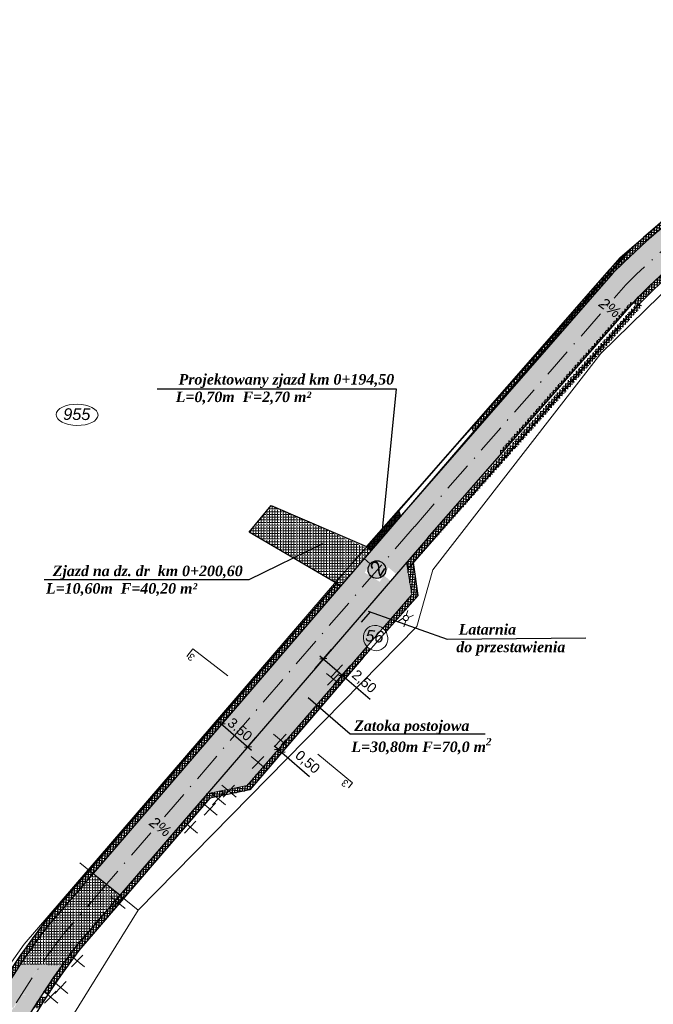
# Model space of a CAD drawing. Header units: millimetres. Extents: x 460 to 2266, y 622 to 2169.
# Tile 7 of 95: x 1815 to 1879, y 1652 to 1751. Entities that reach past the tile are written whole.
import ezdxf

# ---------------------------------------------------------------- set-up
doc = ezdxf.new("R2010")
doc.units = ezdxf.units.MM
doc.linetypes.add('KROPK3-2', pattern=[5, 3, -1, 0, -1])
doc.linetypes.add('PRZER3-1', pattern=[4, 3, -1])
for name, color, linetype, lineweight, true_color in [('drogi', 7, 'Continuous', 20, 0xd6bc51), ('GESDZI_O', 7, 'Continuous', 18, 0x0a0909), ('GESKKL_O', 7, 'PRZER3-1', 18, 0x008000)]:
    doc.layers.add(name, color=color, linetype=linetype, lineweight=lineweight, true_color=true_color)
doc.layers.add('Warstwa 1', color=220, linetype='Continuous', lineweight=20)
doc.styles.add('GEO-INFO', font='plfontwi.shx', dxfattribs={"height": 0.25})
doc.styles.get("Standard").update_dxf_attribs({"font": 'ARIAL.TTF'})
doc.dimstyles.new('ISO-25', dxfattribs={"dimtxt": 2.5, "dimasz": 2.5, "dimexe": 1.25, "dimexo": 0.625, "dimtad": 1, "dimtxsty": 'Standard', "dimcen": 2.5, "dimadec": 0, "dimazin": 0, "dimtfac": 1, "dimtmove": 0, "dimatfit": 3, "dimfxl": 1, "dimarcsym": 0})
pattern_1 = [(0, (-5553898.249666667, -5634345.26519057), (0, 0.275), [0.2, -0.07500000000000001]), (90, (-5553898.249666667, -5634345.26519057), (-0.275, 1.683889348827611e-17), [0.2, -0.07500000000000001])]
pattern_2 = [(85, (-5553898.249666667, -5634345.26519057), (-0.2490486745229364, 0.02178893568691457), []), (175, (-5553898.249666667, -5634345.26519057), (-0.02178893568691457, -0.2490486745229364), [])]

# ---------------------------------------------------------------- blocks, each defined once
blk = doc.blocks.new('_Oblique')
at = {"color": 0, "linetype": 'ByBlock', "lineweight": -2}
blk.add_line((-0.5, -0.5), (0.5, 0.5), dxfattribs=at)
blk = doc.blocks.new('*D2842')
at = {"layer": 'Defpoints', "color": 0}
for p in [(1835.055885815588, 1679.929658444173), (1837.950642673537, 1677.913538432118), (1837.715081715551, 1677.639963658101)]:
    blk.add_point(p, dxfattribs=at)
at = {"layer": 'Warstwa 1', "color": 0, "linetype": 'Continuous', "lineweight": -2}
for p, q in [((1835.463695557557, 1680.403278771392), (1836.107066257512, 1681.150473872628)), ((1834.912550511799, 1680.529481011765), (1838.329538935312, 1677.587290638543)), ((1838.12289145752, 1678.11358398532), (1838.766262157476, 1678.860779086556))]:
    blk.add_line(p, q, dxfattribs=at)
at = {"layer": 'Warstwa 1', "color": 0, "linetype": 'ByBlock', "lineweight": -2, "xscale": 0.5, "yscale": 0.5, "zscale": 0.5}
for p, rotation in [((1835.291446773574, 1680.20323321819), 139.2699762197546), ((1837.950642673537, 1677.913538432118), 319.2699762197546)]:
    blk.add_blockref('_Oblique', p, dxfattribs=dict(at, rotation=rotation))
at = {"layer": 'Warstwa 1', "color": 0, "lineweight": 20, "insert": (1837.150162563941, 1679.672890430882), "char_height": 2, "attachment_point": 5, "rotation": 319.2699762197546}
blk.add_mtext('{\\H0.5x;3.50}', dxfattribs=at)
blk = doc.blocks.new('*D2849')
at = {"layer": 'Defpoints', "color": 0}
for p in [(1840.946432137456, 1677.608122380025), (1841.325557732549, 1677.282141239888), (1841.374110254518, 1677.33860924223)]:
    blk.add_point(p, dxfattribs=at)
at = {"layer": 'Warstwa 1', "color": 0, "linetype": 'Continuous', "lineweight": -2}
for p, q in [((1840.994984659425, 1677.664590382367), (1840.615859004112, 1677.990571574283)), ((1841.353908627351, 1678.082029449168), (1841.809937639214, 1678.612404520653)), ((1841.733034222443, 1677.756048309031), (1842.189063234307, 1678.286423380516)), ((1840.994984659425, 1677.664590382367), (1841.374110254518, 1677.33860924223)), ((1841.374110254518, 1677.33860924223), (1844.175191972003, 1674.930173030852))]:
    blk.add_line(p, q, dxfattribs=at)
at = {"layer": 'Warstwa 1', "color": 0, "linetype": 'ByBlock', "lineweight": -2, "xscale": 0.5, "yscale": 0.5, "zscale": 0.5}
for p, rotation in [((1840.994984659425, 1677.664590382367), 319.3102788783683), ((1841.374110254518, 1677.33860924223), 139.3102788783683)]:
    blk.add_blockref('_Oblique', p, dxfattribs=dict(at, rotation=rotation))
at = {"layer": 'Warstwa 1', "color": 0, "lineweight": 20, "insert": (1843.930728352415, 1676.328569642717), "char_height": 2, "attachment_point": 5, "rotation": 319.31027887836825}
blk.add_mtext('{\\H0.5x;0,50}', dxfattribs=at)
blk = doc.blocks.new('*D3001')
at = {"layer": 'Defpoints', "color": 0}
for p in [(1844.332022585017, 1685.341210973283), (1847.468479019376, 1685.147475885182), (1846.224817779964, 1683.707014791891)]:
    blk.add_point(p, dxfattribs=at)
at = {"layer": 'Warstwa 1', "color": 0, "linetype": 'Continuous', "lineweight": -2}
for p, q in [((1844.740464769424, 1685.814286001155), (1846.392568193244, 1687.727822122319)), ((1845.197223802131, 1687.108425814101), (1847.468479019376, 1685.147475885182)), ((1846.633259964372, 1684.180089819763), (1848.285363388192, 1686.093625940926)), ((1847.468479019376, 1685.147475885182), (1850.277550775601, 1682.722187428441))]:
    blk.add_line(p, q, dxfattribs=at)
at = {"layer": 'Warstwa 1', "color": 0, "linetype": 'ByBlock', "lineweight": -2, "xscale": 0.5, "yscale": 0.5, "zscale": 0.5}
for p, rotation in [((1845.575683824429, 1686.781672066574), 139.1934230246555), ((1847.468479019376, 1685.147475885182), 319.1934230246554)]:
    blk.add_blockref('_Oblique', p, dxfattribs=dict(at, rotation=rotation))
at = {"layer": 'Warstwa 1', "color": 0, "lineweight": 20, "insert": (1849.651025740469, 1684.453405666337), "char_height": 2, "attachment_point": 5, "rotation": 319.19342302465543}
blk.add_mtext('{\\H0.5x;2,50}', dxfattribs=at)

msp = doc.modelspace()

# ---------------------------------------------------------------- hatches: boundary and pattern name
h = msp.add_hatch()
h.set_pattern_fill('ANSI37', color=141, scale=2, angle=39.99999999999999)
h.set_pattern_definition(pattern_2)
h.paths.add_polyline_path([(1917.772906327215, 1747.58165028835), (1917.601923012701, 1748.060970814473, 0.01373411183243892), (1913.389753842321, 1747.279779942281), (1899.555613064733, 1742.940842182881, 0.01709355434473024), (1894.712251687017, 1740.712617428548), (1894.936628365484, 1740.265789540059, -0.07782616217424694)])
h.paths.add_polyline_path([(1919.176039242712, 1748.295520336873, 0.006915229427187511), (1918.389298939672, 1748.180619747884, 0.002552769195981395), (1917.601923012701, 1748.060970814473), (1917.759154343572, 1747.620202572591, 0.06718569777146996)])
h.paths.add_polyline_path([(1894.936628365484, 1740.265789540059), (1894.712251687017, 1740.712617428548, 0.05819381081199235), (1879.593288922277, 1730.771968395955), (1878.340219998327, 1729.698267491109, 0.01718136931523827), (1874.431753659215, 1726.032255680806), (1860.436363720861, 1710.027887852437), (1860.823195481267, 1709.710691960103), (1874.797503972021, 1725.690952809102, -0.08071996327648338)])
h = msp.add_hatch()
h.set_pattern_fill('ANSI37', color=141, scale=2, angle=39.99999999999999)
h.set_pattern_definition(pattern_2)
h.paths.add_polyline_path([(1877.37241747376, 1723.318596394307), (1876.85416319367, 1722.725949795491), (1877.257417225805, 1722.427533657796), (1877.73781301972, 1722.976888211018, -0.0442463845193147), (1887.69477369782, 1731.311851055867), (1887.631152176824, 1731.400192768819, -0.612091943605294), (1887.193708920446, 1731.571569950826, 0.04341418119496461)])
h = msp.add_hatch()
h.set_pattern_fill('ANSI37', color=141, scale=2, angle=39.99999999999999)
h.set_pattern_definition([(85, (-5553897.813606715, -5634345.26519057), (-0.2490486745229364, 0.02178893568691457), []), (175, (-5553897.813606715, -5634345.26519057), (-0.02178893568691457, -0.2490486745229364), [])])
h.paths.add_polyline_path([(1877.726093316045, 1722.403397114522), (1877.290223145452, 1722.725949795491), (1853.964764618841, 1696.515524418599), (1854.077540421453, 1695.813006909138), (1877.726093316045, 1722.403397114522)], is_closed=False)
h = msp.add_hatch()
h.set_pattern_fill('ANSI37', color=141, scale=2, angle=39.99999999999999)
h.set_pattern_definition(pattern_2)
h.paths.add_polyline_path([(1863.531007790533, 1707.490331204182), (1876.85416319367, 1722.725949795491), (1876.687477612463, 1722.849300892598), (1863.324847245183, 1707.659379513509)])
h = msp.add_hatch()
h.set_pattern_fill('ANSI37', color=141, scale=2, angle=39.99999999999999)
h.set_pattern_definition(pattern_2)
h.paths.add_polyline_path([(1849.679708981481, 1696.902860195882), (1850.417256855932, 1697.758890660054), (1849.940043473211, 1697.97102692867), (1846.885504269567, 1694.425798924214), (1847.324209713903, 1694.16896870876)])
h.paths.add_polyline_path([(1849.679708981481, 1696.902860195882), (1850.417256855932, 1697.758890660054), (1849.940043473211, 1697.97102692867), (1846.885504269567, 1694.425798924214), (1821.941450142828, 1665.474671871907), (1821.909804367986, 1665.437858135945), (1822.300025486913, 1665.124784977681), (1822.32061436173, 1665.148736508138), (1847.324209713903, 1694.16896870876)])
h.paths.add_polyline_path([(1831.822026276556, 1670.063401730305), (1831.436862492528, 1670.382379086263), (1825.024339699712, 1662.943630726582), (1825.022023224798, 1662.940931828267), (1825.412257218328, 1662.627848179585)])
h = msp.add_hatch()
h.set_pattern_fill('ANSI37', color=141, scale=2, angle=39.99999999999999)
h.set_pattern_definition(pattern_2)
h.paths.add_polyline_path([(1854.67585995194, 1696.498394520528), (1854.077540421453, 1695.813006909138), (1854.485066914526, 1693.274385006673), (1852.354296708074, 1690.806437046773), (1852.871099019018, 1690.621318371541), (1855.123406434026, 1693.17975285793), (1854.67585995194, 1696.498394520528)], is_closed=False)
edge = h.paths.add_edge_path()
edge.add_line((1852.354296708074, 1690.806437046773), (1851.56269791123, 1689.889573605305))
edge.add_ellipse((1850.83801462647, 1688.887331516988), major_axis=(0.5750271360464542, -1.157399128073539), ratio=0.9460712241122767, start_angle=453.8875001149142, end_angle=476.4244538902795, ccw=False)
edge.add_line((1851.891491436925, 1689.508565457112), (1852.871098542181, 1690.621318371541))
edge.add_line((1852.871099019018, 1690.621318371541), (1852.354296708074, 1690.806437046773))
edge = h.paths.add_edge_path()
edge.add_line((1849.957485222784, 1688.030348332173), (1847.469003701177, 1685.148083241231))
edge.add_line((1847.469003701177, 1685.148083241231), (1846.889758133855, 1684.477176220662))
edge.add_line((1846.889757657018, 1684.477176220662), (1847.253212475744, 1684.176177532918))
edge.add_line((1847.253212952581, 1684.176177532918), (1849.602287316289, 1686.90821984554))
edge.add_line((1849.602287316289, 1686.90821984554), (1850.336580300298, 1687.742315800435))
edge.add_ellipse((1850.83801462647, 1688.887331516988), major_axis=(0.5750271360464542, -1.157399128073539), ratio=0.9460712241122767, start_angle=286.9001707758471, end_angle=308.3756431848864, ccw=False)
h.paths.add_polyline_path([(1847.253212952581, 1684.176177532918), (1846.889757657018, 1684.477176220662), (1844.867931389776, 1682.135411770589), (1845.230672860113, 1681.823904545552), (1847.253212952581, 1684.176177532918)], is_closed=False)
h.paths.add_polyline_path([(1841.957401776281, 1678.016994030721), (1845.230672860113, 1681.823904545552), (1844.867931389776, 1682.135411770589), (1841.581184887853, 1678.328562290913), (1841.957401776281, 1678.016994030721)], is_closed=False)
h.paths.add_polyline_path([(1837.863513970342, 1674.022598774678), (1836.267075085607, 1673.689663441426), (1836.043689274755, 1673.457944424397), (1836.357784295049, 1673.197823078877), (1838.131888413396, 1673.567809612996), (1841.957401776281, 1678.016994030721), (1841.581184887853, 1678.328562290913), (1839.495794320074, 1675.913174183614), (1837.863513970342, 1674.022598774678)], is_closed=False)
h = msp.add_hatch()
h.set_pattern_fill('ANSI37', color=141, scale=2, angle=39.99999999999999)
h.set_pattern_definition(pattern_2)
h.paths.add_polyline_path([(1833.568276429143, 1672.089112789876), (1834.122108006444, 1672.731576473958), (1834.746749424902, 1672.861844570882), (1834.254077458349, 1673.269856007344), (1833.854081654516, 1673.186437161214), (1831.436862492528, 1670.382379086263), (1831.822026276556, 1670.063401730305), (1833.568276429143, 1672.089112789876)], is_closed=False)
h.paths.add_polyline_path([(1835.865112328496, 1673.60583451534), (1834.254077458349, 1673.269856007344), (1834.746749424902, 1672.861844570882), (1835.239150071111, 1672.964534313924), (1835.65078308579, 1673.050379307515), (1836.043689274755, 1673.457944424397), (1835.865112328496, 1673.60583451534)], is_closed=False)
h = msp.add_hatch()
h.set_pattern_fill('ANSI37', color=141, scale=2, angle=39.99999999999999)
h.set_pattern_definition(pattern_2)
h.paths.add_polyline_path([(1822.300025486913, 1665.124784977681), (1821.909804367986, 1665.437858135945), (1817.318921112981, 1660.0972400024, 0.01544044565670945), (1814.372563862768, 1655.961909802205), (1814.967330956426, 1655.951432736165, -0.01441155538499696), (1817.707900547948, 1659.782721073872)])
h = msp.add_hatch()
h.set_pattern_fill('ANSI37', color=141, scale=2, angle=39.99999999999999)
h.set_pattern_definition(pattern_2)
h.paths.add_polyline_path([(1825.41223337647, 1662.627867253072), (1825.022023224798, 1662.940931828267), (1820.494722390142, 1657.665264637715, 0.007100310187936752), (1819.175829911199, 1655.877298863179), (1819.784038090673, 1655.866584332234, -0.005941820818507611), (1820.883860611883, 1657.350950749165)])
h = msp.add_hatch()
h.set_pattern_fill('ANSI37', color=141, scale=2, angle=39.99999999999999)
h.set_pattern_definition(pattern_2)
h.paths.add_polyline_path([(1814.967330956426, 1655.951432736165), (1814.372563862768, 1655.961909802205, 0.01093595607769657), (1812.442857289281, 1652.926679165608), (1813.026758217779, 1652.924608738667, -0.01099908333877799)])
h.paths.add_polyline_path([(1819.784038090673, 1655.866584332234), (1819.175829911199, 1655.877298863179, 0.01031335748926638), (1817.351800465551, 1653.21525815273), (1817.722863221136, 1652.907958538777), (1817.748171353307, 1652.907868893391, -0.01155236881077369)])
h.paths.add_polyline_path([(1817.604209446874, 1652.687120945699), (1817.00873854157, 1652.687120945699, 0.004283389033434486), (1816.292803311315, 1651.553969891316), (1816.875387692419, 1651.543707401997, -0.004361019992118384)])
h.paths.add_polyline_path([(1812.88232233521, 1652.687120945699), (1812.298367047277, 1652.687120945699, 0.00371416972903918), (1811.676971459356, 1651.635279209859), (1812.249873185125, 1651.625187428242, -0.003780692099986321)])
at = {"layer": 'drogi', "lineweight": 5, "true_color": 0xf4e08b}
h = msp.add_hatch(dxfattribs=at)
h.set_pattern_fill('ANGLE', color=41)
h.set_pattern_definition(pattern_1)
h.paths.add_polyline_path([(1918.362051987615, 1745.930085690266), (1917.772906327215, 1747.58165028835, 0.1595484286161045), (1874.797503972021, 1725.690952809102), (1853.466723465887, 1701.298229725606), (1849.663285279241, 1696.883798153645), (1850.973235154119, 1695.788368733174), (1876.077355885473, 1724.496078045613, -0.1606318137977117)])
h = msp.add_hatch(dxfattribs=at)
h.set_pattern_fill('ANGLE', color=41)
h.set_pattern_definition(pattern_1)
h.paths.add_polyline_path([(1876.077355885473, 1724.496078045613), (1877.396416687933, 1723.342595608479, -0.04366083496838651), (1887.281183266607, 1731.632883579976, -0.3541387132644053), (1887.528827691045, 1731.805447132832, -0.03531753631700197), (1896.507265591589, 1737.137994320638), (1895.721946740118, 1738.701892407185, 0.08053286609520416)])
h = msp.add_hatch(dxfattribs=at)
h.set_pattern_fill('ANGLE', color=41)
h.set_pattern_definition(pattern_1)
edge = h.paths.add_edge_path()
edge.add_line((1851.574612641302, 1696.47883942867), (1852.951261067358, 1695.327633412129))
edge.add_line((1852.951261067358, 1695.327633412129), (1856.108864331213, 1699.002751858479))
edge.add_line((1856.108864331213, 1699.002751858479), (1877.372416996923, 1723.318596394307))
edge.add_arc((1929.718128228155, 1670.995897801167), 74.01174410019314, 134.9863227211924, 135.0125969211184, ccw=False)
edge.add_line((1877.396416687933, 1723.342595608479), (1876.07735636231, 1724.496078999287))
edge.add_line((1876.077355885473, 1724.496078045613), (1851.574612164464, 1696.47883942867))
h = msp.add_hatch(dxfattribs=at)
h.set_pattern_fill('ANGLE', color=41)
h.set_pattern_definition(pattern_1)
h.paths.add_polyline_path([(1850.417256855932, 1697.758890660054), (1840.304644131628, 1702.254259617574), (1838.077770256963, 1699.58209660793), (1847.324209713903, 1694.16896870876), (1850.417256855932, 1697.758890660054)], is_closed=False)
h = msp.add_hatch(dxfattribs=at)
h.set_pattern_fill('ANGLE', color=41)
h.set_pattern_definition(pattern_1)
edge = h.paths.add_edge_path()
edge.add_line((1849.880416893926, 1694.53868153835), (1850.386588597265, 1695.117512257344))
edge.add_arc((1850.973235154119, 1695.788368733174), 0.8911806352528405, 179.9999713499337, 228.8311478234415, ccw=False)
edge.add_arc((1850.973235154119, 1695.788368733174), 0.8911806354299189, 141.0502529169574, 180, ccw=False)
edge.add_line((1850.280166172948, 1696.348598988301), (1849.648458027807, 1696.866589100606))
edge.add_line((1849.648458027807, 1696.866589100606), (1822.320614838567, 1665.148736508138))
edge.add_line((1822.32061436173, 1665.148736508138), (1823.699822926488, 1664.035110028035))
edge.add_line((1823.699823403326, 1664.035109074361), (1849.880416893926, 1694.538680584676))
edge = h.paths.add_edge_path()
edge.add_line((1852.354559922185, 1694.647631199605), (1851.658386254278, 1695.218481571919))
edge.add_arc((1850.973235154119, 1695.788368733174), 0.8911806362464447, 228.8311627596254, 320.24737988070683, ccw=False)
edge.add_line((1850.386588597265, 1695.117512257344), (1849.880416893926, 1694.53868153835))
edge.add_line((1849.880416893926, 1694.53868153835), (1823.699823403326, 1664.035110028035))
edge.add_line((1823.699823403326, 1664.035109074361), (1825.035527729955, 1662.956609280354))
edge.add_line((1825.035527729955, 1662.956609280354), (1852.354559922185, 1694.647631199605))
h.paths.add_polyline_path([(1851.266159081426, 1694.559304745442), (1852.223481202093, 1696.125558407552), (1850.702954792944, 1697.054496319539), (1849.745632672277, 1695.48824265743)])
h = msp.add_hatch(dxfattribs=at)
h.set_pattern_fill('ANGLE', color=41)
h.set_pattern_definition(pattern_1)
h.paths.add_polyline_path([(1854.485066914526, 1693.274385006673), (1853.964764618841, 1696.515524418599), (1833.885412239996, 1673.19297173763), (1837.863513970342, 1674.022598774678), (1854.485066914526, 1693.274385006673)], is_closed=False)
h = msp.add_hatch(dxfattribs=at)
h.set_pattern_fill('ANGLE', color=41)
h.set_pattern_definition(pattern_1)
h.paths.add_polyline_path([(1823.682837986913, 1664.015357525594), (1822.300025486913, 1665.124784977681), (1817.707900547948, 1659.782721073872, 0.01441155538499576), (1814.967330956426, 1655.951432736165), (1817.061307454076, 1655.914546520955, -0.0107383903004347), (1819.079018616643, 1658.694638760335)])
h.paths.add_polyline_path([(1825.022023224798, 1662.940931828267), (1823.682837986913, 1664.015357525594), (1819.079018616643, 1658.694638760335, 0.01073839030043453), (1817.061307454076, 1655.914546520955), (1819.175829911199, 1655.877298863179, -0.007100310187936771), (1820.494722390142, 1657.665264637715)])
h = msp.add_hatch(dxfattribs=at)
h.set_pattern_fill('ANGLE', color=41)
h.set_pattern_definition(pattern_1)
edge = h.paths.add_edge_path()
edge.add_line((1817.061307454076, 1655.914546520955), (1814.967330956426, 1655.951432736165))
edge.add_arc((1857.465897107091, 1626.964815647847), 51.44270717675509, 145.7036246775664, 151.3750793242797)
edge.add_line((1812.310791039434, 1651.60966351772), (1814.364998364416, 1651.602380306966))
edge.add_arc((1854.091514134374, 1629.761268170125), 45.33464690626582, 144.7676320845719, 151.1985873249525, ccw=False)
edge = h.paths.add_edge_path()
edge.add_line((1819.175829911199, 1655.877298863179), (1817.061307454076, 1655.914546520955))
edge.add_arc((1882.785905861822, 1610.335765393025), 79.98217415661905, 145.2594148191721, 147.8330465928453)
edge.add_line((1815.080966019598, 1652.917325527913), (1817.152763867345, 1652.909979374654))
edge.add_arc((1882.785905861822, 1610.335765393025), 78.23217416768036, 144.3992908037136, 147.0297575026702, ccw=False)
edge = h.paths.add_edge_path()
edge.add_arc((1799.231791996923, 1611.898337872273), 0.8911806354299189, 258.695356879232, 360, ccw=False)
edge.add_line((1799.057097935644, 1611.024446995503), (1799.035522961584, 1610.966688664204))
edge.add_line((1799.035522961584, 1610.966688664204), (1800.605083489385, 1610.456548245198))
edge.add_line((1800.605083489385, 1610.456548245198), (1800.7643647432, 1610.882963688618))
edge.add_line((1800.7643647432, 1610.882963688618), (1804.181441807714, 1620.030890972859))
edge.add_line((1804.181442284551, 1620.030890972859), (1807.441936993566, 1631.396614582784))
edge.add_arc((1883.186717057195, 1610.192557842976), 78.6567464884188, 147.1183124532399, 164.3608973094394, ccw=False)
edge.add_line((1817.131298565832, 1652.89578297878), (1815.102431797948, 1652.931521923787))
edge.add_arc((1882.338410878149, 1610.494044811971), 79.5085934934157, 147.7410199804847, 164.401489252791)
edge.add_line((1805.758153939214, 1631.873489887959), (1803.286963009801, 1623.375175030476))
edge.add_line((1803.286963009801, 1623.375175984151), (1799.650988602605, 1612.684771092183))
edge.add_arc((1799.231791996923, 1611.898337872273), 0.8911806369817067, 359.99999893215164, 61.940812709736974, ccw=False)
at = {"layer": 'GESKKL_O', "linetype": 'Continuous', "lineweight": 20}
h = msp.add_hatch(dxfattribs=at)
h.set_pattern_fill('ANSI37', color=30, angle=45)
h.set_pattern_definition([(90, (-5553295.135113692, -5634346.622787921), (-0.125, 7.654042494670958e-18), []), (180, (-5553295.135113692, -5634346.622787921), (-1.530808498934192e-17, -0.125), [])])
h.paths.add_polyline_path([(1853.35389473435, 1701.167275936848), (1853.179609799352, 1701.75747350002), (1853.156725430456, 1701.773090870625), (1849.856275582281, 1698.008264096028), (1850.417256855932, 1697.758890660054), (1853.35389473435, 1701.167275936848)], is_closed=False)
at = {"layer": 'Warstwa 1', "linetype": 'Continuous', "lineweight": 40}
h = msp.add_hatch(color=0, dxfattribs=at)
h.dxf.hatch_style = 1
h.paths.add_polyline_path([(1874.983632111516, 1720.57298711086), (1872.44697859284, 1722.986861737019), (1872.277480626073, 1722.797500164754)])
h = msp.add_hatch(color=0, dxfattribs=at)
h.dxf.hatch_style = 1
h.paths.add_polyline_path([(1829.596737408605, 1668.207771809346), (1827.058185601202, 1670.619650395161), (1826.888836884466, 1670.430155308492)])

# ---------------------------------------------------------------- linework, layer by layer
msp.add_line((1850.298086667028, 1696.370070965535), (1849.679708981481, 1696.902860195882))
at = {"color": 141, "true_color": 0xadddf7}
for points in [[(1899.555613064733, 1742.940842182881, 0.0980011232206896), (1874.431753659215, 1726.032255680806), (1853.194952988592, 1701.7470031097)], [(1854.077540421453, 1695.813006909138), (1877.290033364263, 1722.403397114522, -0.0825241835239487), (1896.848401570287, 1736.748986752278, -0.07326711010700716)], [(1821.941450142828, 1665.474671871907), (1817.318921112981, 1660.0972400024, 0.09460247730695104), (1803.591265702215, 1632.479373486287, 0.09460247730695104)], [(1825.403779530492, 1662.618015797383), (1820.883860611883, 1657.350950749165, 0.09450798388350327), (1807.925042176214, 1631.267606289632, 0.09450798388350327)]]:
    msp.add_lwpolyline(points, format="xyb", dxfattribs=at)
at = {"linetype": 'KROPK3-2', "ltscale": 0.01}
msp.add_lwpolyline([(1854.578356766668, 1697.221401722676), (1854.577667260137, 1697.226512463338)], dxfattribs=at)
at = {"color": 141, "true_color": 0xadddf7}
for points in [[(1855.123406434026, 1693.17975285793), (1854.67585995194, 1696.498394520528)], [(1846.885504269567, 1694.425798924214), (1821.941820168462, 1665.475101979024)], [(1855.123406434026, 1693.17975285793), (1849.602287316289, 1686.90821984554), (1838.131888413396, 1673.567809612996), (1834.122108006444, 1672.731576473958)], [(1849.422605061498, 1690.480681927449), (1850.337594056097, 1691.528820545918)], [(1834.122108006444, 1672.731576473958), (1825.403049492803, 1662.617167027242)]]:
    msp.add_lwpolyline(points, dxfattribs=at)
msp.add_circle((1850.973235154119, 1695.788368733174), 0.8911806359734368)
at = {"layer": 'GESDZI_O', "color": 1, "linetype": 'Continuous', "lineweight": 30}
for p, q in [((1838.077770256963, 1699.58209660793), (1840.304644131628, 1702.254259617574)), ((1840.304644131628, 1702.254259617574), (1849.92498400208, 1698.118093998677)), ((1847.324209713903, 1694.16896870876), (1838.077770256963, 1699.58209660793))]:
    msp.add_line(p, q, dxfattribs=at)
at = {"layer": 'GESDZI_O', "color": 1, "linetype": 'Continuous', "lineweight": 9}
for q in [(1854.485066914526, 1693.274385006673), (1833.722668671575, 1673.159031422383)]:
    msp.add_line((1837.863513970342, 1674.022598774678), q, dxfattribs=at)
at = {"layer": 'GESDZI_O', "color": 141, "linetype": 'Continuous', "lineweight": 9, "true_color": 0xadddf7}
for p, q in [((1853.058128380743, 1690.512765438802), (1853.634103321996, 1690.884045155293)), ((1854.100306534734, 1691.653835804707), (1853.91248180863, 1691.150523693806)), ((1854.68518593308, 1691.193576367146), (1854.173125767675, 1690.966999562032)), ((1853.684605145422, 1690.025778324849), (1853.899604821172, 1690.632021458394))]:
    msp.add_line(p, q, dxfattribs=at)
at = {"layer": 'GESDZI_O', "color": 6, "linetype": 'Continuous', "lineweight": 18}
for p, q in [((1846.231730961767, 1686.172743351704), (1847.67746069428, 1684.975447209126)), ((1847.512225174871, 1686.172743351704), (1846.354965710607, 1684.972308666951)), ((1845.871108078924, 1685.32078221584), (1847.316837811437, 1684.123486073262)), ((1847.151602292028, 1685.32078221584), (1845.994342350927, 1684.120347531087)), ((1840.548776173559, 1679.18356183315), (1841.994505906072, 1677.986265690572)), ((1841.829270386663, 1679.18356183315), (1840.672010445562, 1677.983127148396)), ((1838.267931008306, 1676.930041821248), (1839.713660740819, 1675.73274567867)), ((1839.54842522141, 1676.930041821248), (1838.391165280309, 1675.729607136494)), ((1835.331660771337, 1674.047617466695), (1836.77739050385, 1672.850321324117)), ((1836.612154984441, 1674.047617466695), (1835.454895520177, 1672.847183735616)), ((1834.253476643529, 1673.270353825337), (1835.699206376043, 1672.073057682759)), ((1835.533970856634, 1673.270353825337), (1834.376710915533, 1672.069919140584)), ((1833.403428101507, 1672.225633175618), (1834.84915783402, 1671.02833703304)), ((1834.683922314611, 1672.225633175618), (1833.526662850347, 1671.025198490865)), ((1831.411449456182, 1670.403425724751), (1832.857179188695, 1669.206129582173)), ((1832.691943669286, 1670.403425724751), (1831.534683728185, 1669.202991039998)), ((1826.88179209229, 1661.448843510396), (1820.969428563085, 1666.192319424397)), ((1824.106293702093, 1662.794042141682), (1825.552023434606, 1661.596745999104)), ((1825.386787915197, 1662.794042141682), (1824.229527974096, 1661.593607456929)), ((1820.004495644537, 1656.905134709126), (1821.45022537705, 1655.707839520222)), ((1821.284989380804, 1656.905134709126), (1820.12772991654, 1655.704700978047)), ((1818.337297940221, 1654.233652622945), (1819.783027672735, 1653.036356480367)), ((1819.617792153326, 1654.233652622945), (1818.460532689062, 1653.033217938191)), ((1817.305227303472, 1653.253827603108), (1818.750957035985, 1652.05653146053)), ((1818.585721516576, 1653.253827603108), (1817.428461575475, 1652.053393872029))]:
    msp.add_line(p, q, dxfattribs=at)
at = {"layer": 'GESDZI_O', "color": 6, "linetype": 'Continuous', "lineweight": 9}
msp.add_line((1822.32061436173, 1665.148736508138), (1825.056697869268, 1662.939515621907), dxfattribs=at)
at = {"layer": 'GESDZI_O', "color": 3, "linetype": 'Continuous', "lineweight": 18}
for points in [[(1808.93283178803, 1648.933928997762), (1815.374591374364, 1658.003821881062), (1846.695590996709, 1694.402866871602), (1875.515898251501, 1727.278226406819), (1882.759494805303, 1733.484955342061), (1894.485825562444, 1741.350754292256), (1920.529398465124, 1749.519056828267), (1924.410767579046, 1751.272717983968)], [(1937.25293114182, 1739.270151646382), (1927.998997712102, 1743.477286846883), (1925.27923967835, 1743.615037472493), (1921.551716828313, 1743.693551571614), (1916.171853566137, 1743.145864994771), (1912.056569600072, 1742.378543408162), (1907.322292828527, 1740.993007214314), (1900.554214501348, 1737.132060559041), (1891.275771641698, 1733.51638844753), (1884.003110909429, 1727.787440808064), (1873.575654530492, 1717.594858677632), (1856.626816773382, 1695.755051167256), (1855.000924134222, 1690.060935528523), (1826.88179209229, 1661.448843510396), (1813.243415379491, 1639.461502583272)]]:
    msp.add_lwpolyline(points, dxfattribs=at)
at = {"layer": 'GESDZI_O', "color": 1, "linetype": 'Continuous', "lineweight": 30}
for points in [[(1931.593329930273, 1746.683172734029, 0.118163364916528), (1918.465153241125, 1747.686396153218, 0.1618653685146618), (1874.797503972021, 1725.690952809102), (1853.466723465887, 1701.298229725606)], [(1856.11051084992, 1699.004664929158), (1877.37241747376, 1723.318596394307, -0.1613521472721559), (1918.970935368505, 1744.223188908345)], [(1822.32061436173, 1665.148736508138), (1817.707900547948, 1659.782721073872, 0.09455615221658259), (1804.072796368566, 1632.344732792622, 0.09455615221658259)], [(1825.024339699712, 1662.943630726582), (1820.494722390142, 1657.665264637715, 0.09455615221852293), (1807.443511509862, 1631.402247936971, 0.09455615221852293)]]:
    msp.add_lwpolyline(points, format="xyb", dxfattribs=at)
at = {"layer": 'GESDZI_O', "color": 5, "linetype": 'KROPK3-2', "lineweight": 13}
for points in [[(1854.793158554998, 1700.156654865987), (1876.093242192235, 1724.514245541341, -0.1615508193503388), (1918.716819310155, 1745.954640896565, -0.1615508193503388)], [(1823.696300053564, 1664.083284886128), (1819.132981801, 1658.765646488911, 0.09472117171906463), (1805.758153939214, 1631.873489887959, 0.09472117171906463)]]:
    msp.add_lwpolyline(points, format="xyb", dxfattribs=at)
at = {"layer": 'GESDZI_O', "color": 1, "linetype": 'Continuous', "lineweight": 30}
for points in [[(1876.795717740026, 1728.374849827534), (1822.32061436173, 1665.148736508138)], [(1876.795717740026, 1728.374849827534), (1853.170393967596, 1701.788682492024), (1853.35389473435, 1701.167275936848)], [(1853.170393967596, 1701.788682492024), (1849.92498400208, 1698.118093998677)], [(1856.11051084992, 1699.004664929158), (1825.024339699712, 1662.943630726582)]]:
    msp.add_lwpolyline(points, dxfattribs=at)
at = {"layer": 'GESDZI_O', "color": 5, "linetype": 'KROPK3-2', "lineweight": 13}
msp.add_lwpolyline([(1854.785026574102, 1700.147288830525), (1823.698855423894, 1664.086255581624)], dxfattribs=at)
at = {"layer": 'GESDZI_O', "color": 1, "linetype": 'Continuous', "lineweight": 9}
msp.add_lwpolyline([(1854.485066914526, 1693.274385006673), (1853.964764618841, 1696.515524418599)], dxfattribs=at)
at = {"layer": 'GESDZI_O', "color": 141, "linetype": 'Continuous', "lineweight": 9, "true_color": 0xadddf7}
msp.add_circle((1853.900772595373, 1690.908852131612), 0.2637818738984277, dxfattribs=at)
at = {"layer": 'GESDZI_O', "color": 3, "linetype": 'Continuous', "lineweight": 18}
msp.add_ellipse((1820.704691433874, 1711.407756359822), major_axis=(-2.113569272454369, 0.03221993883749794), ratio=0.5075316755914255, dxfattribs=at)
msp.add_ellipse((1850.83801462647, 1688.887331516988), major_axis=(-0.5750271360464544, 1.15739912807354), ratio=0.9460712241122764, start_param=-1.570796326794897, end_param=4.71238898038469, dxfattribs=at)
at = {"layer": 'GESKKL_O', "color": 5, "linetype": 'Continuous', "lineweight": 20}
for p, q in [((1832.379028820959, 1687.806215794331), (1831.772788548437, 1687.014694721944)), ((1848.524391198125, 1674.286256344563), (1848.091838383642, 1673.782178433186))]:
    msp.add_line(p, q, dxfattribs=at)
for points in [[(1835.935881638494, 1685.081959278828), (1832.379028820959, 1687.806215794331)], [(1848.524391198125, 1674.286256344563), (1845.001965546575, 1677.155643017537)]]:
    msp.add_lwpolyline(points, dxfattribs=at)
at = {"layer": 'Warstwa 1', "color": 0, "linetype": 'Continuous', "lineweight": 25}
for points in [[(1828.793537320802, 1714.038565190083), (1852.921861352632, 1714.038565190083), (1851.459260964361, 1699.456048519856)], [(1817.377386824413, 1694.781985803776), (1838.091058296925, 1694.781985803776), (1845.508753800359, 1698.429003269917)], [(1850.09865620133, 1691.614408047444), (1858.06915953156, 1688.759370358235), (1872.083136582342, 1688.906641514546)], [(1861.898391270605, 1679.196188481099), (1848.290574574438, 1679.196188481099), (1844.027723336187, 1682.856947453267)]]:
    msp.add_lwpolyline(points, dxfattribs=at)

# ---------------------------------------------------------------- texts
at = {"layer": 'GESDZI_O', "color": 3, "linetype": 'Continuous', "lineweight": 18, "char_height": 1.092, "width": 17.4080801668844, "attachment_point": 1}
for s, insert, rotation in [('{\\fArial|b0|i1|c238|p34;\\H1.076x;955}', (1819.309785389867, 1712.070409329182), 359.6610395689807), ('{\\fArial|b0|i1|c238|p34;\\H1.076x;56}', (1849.889380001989, 1689.750413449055), 354.14295840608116)]:
    msp.add_mtext(s, dxfattribs=dict(at, insert=insert, rotation=rotation))
at = {"layer": 'GESKKL_O', "color": 5, "linetype": 'Continuous', "lineweight": 20, "char_height": 0.7312499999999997, "width": 1.94235459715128, "attachment_point": 1, "rotation": 141.31416404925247, "style": 'GEO-INFO'}
for insert in [(1832.214383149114, 1686.498734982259), (1847.722035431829, 1673.779799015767)]:
    msp.add_mtext('3', dxfattribs=dict(at, insert=insert))
at = {"layer": 'Warstwa 1', "color": 0, "linetype": 'Continuous', "lineweight": 40}
for s, insert, char_height, width, attachment_point, rotation in [('{\\fArial|b0|i1|c238|p34;\\H1.076x;2%}', (1873.279587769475, 1722.427328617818, 69.84322739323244), 1.019759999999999, 16.2564687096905, 7, 323.4724767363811), ('{\\fArial|b0|i1|c238|p34;\\H1.076x;2}', (1850.091900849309, 1695.834700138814), 1.365, 21.76010020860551, 1, 58.56598221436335), ('{\\fArial|b0|i1|c238|p34;\\H1.076x;2%}', (1827.891234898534, 1670.060772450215, 69.84322739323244), 1.019759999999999, 16.2564687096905, 7, 323.51755045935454)]:
    msp.add_mtext(s, dxfattribs=dict(at, insert=insert, char_height=char_height, width=width, attachment_point=attachment_point, rotation=rotation))
at = {"layer": 'Warstwa 1', "color": 0, "linetype": 'Continuous', "lineweight": 40, "attachment_point": 1}
for s, insert, char_height, width in [('{\\fTimes New Roman|b0|i0|c238|p18; \\fTimes New Roman|b1|i1|c238|p18;\\H1.3889x;Projektowany zjazd km 0+194,50\\PL=0,70m  F=2,70 m²}', (1830.665212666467, 1715.522897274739), 0.7644000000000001, 23.25228896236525), ('{\\fTimes New Roman|b0|i0|c238|p18; \\fTimes New Roman|b1|i1|c238|p18;\\H1.3889x; Zjazd na dz. dr  km 0+200,60\\PL=10,60m  F=40,20 m²}', (1817.560586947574, 1696.193940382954), 0.7644000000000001, 23.25228896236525), ('{\\fTimes New Roman|b0|i0|c238|p18; \\fTimes New Roman|b1|i1|c238|p18;\\H1.6667x;Latarnia \\Pdo przestawienia}', (1858.989419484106, 1690.293741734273), 0.637, 19.37690746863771), ('\\A1;{\\fTimes New Roman|b0|i0|c238|p18; \\fTimes New Roman|b1|i1|c238|p18;\\H1.3889x;Zatoka postojowa \\PL=30,80m F=70,0 m\\H0.719994x;{\\H0.97223x;\\S2^ ;}}', (1848.395649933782, 1680.577854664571), 0.7644000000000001, 23.25228896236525)]:
    msp.add_mtext(s, dxfattribs=dict(at, insert=insert, char_height=char_height, width=width))

# ---------------------------------------------------------------- dimensions: what is measured, and where the dimension line sits
at = {"layer": 'Warstwa 1', "color": 0, "linetype": 'Continuous', "lineweight": 20}
for p1, p2, distance, text, picture, middle in [((1844.332022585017, 1685.341210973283), (1846.224817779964, 1683.707014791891), 1.9030558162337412, '{\\H0.5x;2,50}', '*D3001', (1849.651025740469, 1684.453405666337)), ((1835.055885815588, 1679.929658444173), (1837.715081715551, 1677.639963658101), 0.3610154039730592, '{\\H0.5x;3.50}', '*D2842', (1837.150162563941, 1679.672890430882)), ((1840.946432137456, 1677.608122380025), (1841.325557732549, 1677.282141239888), 0.07447135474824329, '{\\H0.5x;0,50}', '*D2849', (1843.930728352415, 1676.328569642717))]:
    dim = msp.add_aligned_dim(p1=p1, p2=p2, distance=distance, text=text, dimstyle='ISO-25', override={"dimtxt": 2, "dimasz": 0.5, "dimgap": 0.3, "dimtxsty": 'Standard', "dimblk1": 'Oblique', "dimblk2": 'Oblique', "dimsah": 1, "dimdle": 0.5}, dxfattribs=at)
    dim.commit()
    dim.dimension.update_dxf_attribs({"geometry": picture, "text_midpoint": middle})

doc.saveas('drawing.dxf')
